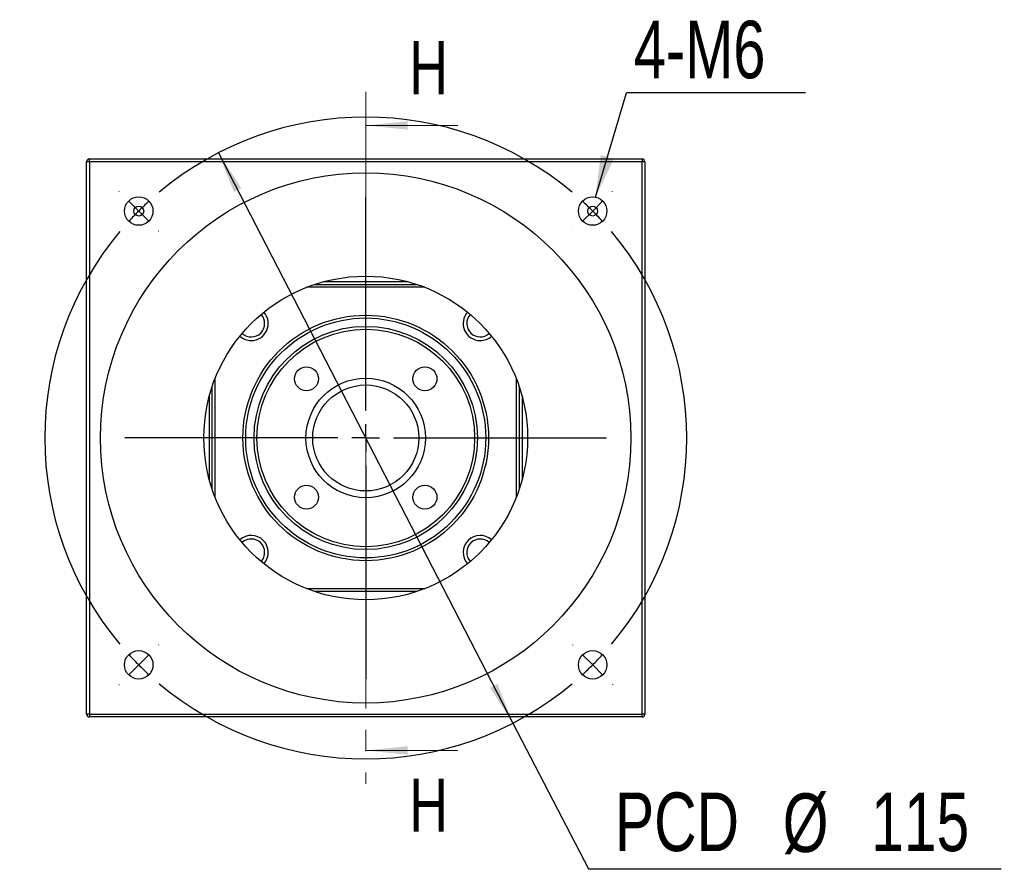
# Model space of a CAD drawing. Header units: millimetres. Extents: x 45 to 288, y 20 to 196.
# Tile 1 of 6: x 45 to 104, y 30 to 81. Entities that reach past the tile are written whole.
import ezdxf

# ---------------------------------------------------------------- set-up
doc = ezdxf.new("R2010")
doc.units = ezdxf.units.MM
doc.linetypes.add('CENTER', pattern=[10.16, 6.35, -1.27, 1.27, -1.27])
doc.layers.add('FORMAT', color=7, linetype='Continuous')
doc.styles.add('SLDTEXTSTYLE0', font='TXT', dxfattribs={"width": 0.75})
doc.dimstyles.new('SLDDIMSTYLE4', dxfattribs={"dimtxt": 0.18, "dimasz": 2.5, "dimexe": 0, "dimexo": 0.0625, "dimgap": 0, "dimtad": 0, "dimtih": 1, "dimtoh": 1, "dimdec": 0, "dimrnd": 1e-09, "dimzin": 0, "dimdsep": 46, "dimtxsty": 'Standard', "dimsah": 1, "dimcen": 0.09, "dimadec": 0, "dimazin": 0, "dimtfac": 2.5, "dimtdec": 0, "dimtofl": 0, "dimtmove": 0, "dimatfit": 3, "dimfxl": 0, "dimfrac": 2, "dimtolj": 1, "dimtzin": 0, "dimarcsym": 0})
doc.dimstyles.new('SLDDIMSTYLE5', dxfattribs={"dimtxt": 3.5, "dimasz": 2.5, "dimexe": 0, "dimexo": 0.0625, "dimgap": 0.875, "dimtad": 0, "dimtih": 1, "dimtoh": 1, "dimlfac": 3, "dimrnd": 1e-09, "dimzin": 12, "dimdsep": 46, "dimtxsty": 'SLDTEXTSTYLE0', "dimsah": 1, "dimcen": 0, "dimadec": 0, "dimazin": 3, "dimtfac": 1, "dimtmove": 0, "dimatfit": 3, "dimfxl": 0, "dimfrac": 2, "dimtolj": 1, "dimtzin": 12, "dimarcsym": 0})

# ---------------------------------------------------------------- blocks, each defined once
blk = doc.blocks.new('_D_6')
at = {"layer": 'FORMAT', "color": 7}
for p, q in [((56.79, 73.295), (74.379, 39.235)), ((74.379, 39.235), (78.879, 30.522)), ((78.879, 30.522), (103.526, 30.522))]:
    blk.add_line(p, q, dxfattribs=at)
for points in [[(56.79, 73.295), (57.715, 70.959), (58.16, 71.189)], [(74.379, 39.235), (73.454, 41.571), (73.01, 41.342)]]:
    blk.add_solid(points, dxfattribs=at)
at = {"layer": 'FORMAT', "color": 7, "char_height": 3.5, "attachment_point": 1, "style": 'SLDTEXTSTYLE0'}
for s, insert in [('PCD', (80.466, 35.087)), ('%%c', (90.49, 35.034)), ('115', (95.768, 35.087))]:
    blk.add_mtext(s, dxfattribs=dict(at, insert=insert))
blk = doc.blocks.new('SW_NOTE_1')
at = {"layer": 'FORMAT', "color": 0}
blk.add_line((10.694, 0), (0, 0), dxfattribs=at)
at = {"layer": 'FORMAT', "color": 0, "insert": (0.444, 4.318), "char_height": 3.4396, "attachment_point": 1, "style": 'SLDTEXTSTYLE0'}
blk.add_mtext('4-M6', dxfattribs=at)
blk = doc.blocks.new('SW_CENTERMARKSYMBOL_4')
at = {"layer": 'FORMAT', "color": 0}
for p, q in [((0, 1.667), (0, 14.386)), ((0, 0), (0, 0.833)), ((-1.667, 0), (-14.386, 0)), ((0, 0), (-0.833, 0)), ((0, 0), (0, -0.833)), ((0, 0), (0.833, 0)), ((1.667, 0), (14.386, 0)), ((0, -1.667), (0, -14.386))]:
    blk.add_line(p, q, dxfattribs=at)
blk = doc.blocks.new('SW_CENTERMARKSYMBOL_5')
at = {"layer": 'FORMAT', "color": 0}
for p, q in [((-28.284, 1.179), (-28.296, 1.19)), ((1.179, 1.179), (1.19, 1.19)), ((-27.106, 0), (-27.695, 0.589)), ((-13.553, -11.886), (-13.553, 0.833)), ((0, 0), (0.589, 0.589)), ((0, 0), (-0.589, -0.589)), ((-27.106, 0), (-26.517, -0.589)), ((-25.927, -1.179), (-25.915, -1.19)), ((-1.179, -1.179), (-1.19, -1.19)), ((-13.553, -13.553), (-13.553, -12.72)), ((-15.22, -13.553), (-27.939, -13.553)), ((-13.553, -13.553), (-14.386, -13.553)), ((-13.553, -13.553), (-13.553, -14.386)), ((-13.553, -13.553), (-12.72, -13.553)), ((-11.886, -13.553), (0.833, -13.553)), ((-13.553, -15.22), (-13.553, -27.939)), ((-25.927, -25.927), (-25.915, -25.915)), ((-1.179, -25.927), (-1.19, -25.915)), ((-27.106, -27.106), (-26.517, -26.517)), ((0, -27.106), (-0.589, -26.517)), ((-27.106, -27.106), (-27.695, -27.695)), ((0, -27.106), (0.589, -27.695)), ((-28.284, -28.284), (-28.296, -28.296)), ((1.179, -28.284), (1.19, -28.296))]:
    blk.add_line(p, q, dxfattribs=at)
for start, end in [(49.98224, 130.01776), (132.50888, 135), (45, 47.49112), (42.50888, 45), (135, 137.49112), (139.98224, 220.01776), (319.98224, 40.01776), (222.50888, 225), (315, 317.49112), (225, 227.49112), (312.50888, 315), (229.98224, 310.01776)]:
    blk.add_arc((-13.553, -13.553), 19.167, start, end, dxfattribs=at)

msp = doc.modelspace()

# ---------------------------------------------------------------- linework, layer by layer
at = {"color": 7, "linetype": 'CENTER', "lineweight": 18}
msp.add_line((65.5848, 76.9321), (65.5848, 35.5987), dxfattribs=at)
at = {"color": 7, "linetype": 'Continuous', "lineweight": 18}
for p, q in [((71.0848, 74.9321), (65.5848, 74.9321)), ((71.0848, 37.5987), (65.5848, 37.5987))]:
    msp.add_line(p, q, dxfattribs=at)
at = {"color": 7, "linetype": 'Continuous', "lineweight": 25}
for p, q in [((49.0848, 72.7654), (49.0848, 72.9321)), ((49.0848, 72.9321), (82.0848, 72.9321)), ((82.0848, 72.9321), (82.0848, 72.7654)), ((48.9181, 39.7654), (48.9181, 72.7654)), ((49.0848, 72.7654), (48.9181, 72.7654)), ((49.0848, 72.7654), (49.0848, 39.7654)), ((82.0848, 72.7654), (49.0848, 72.7654)), ((82.0848, 39.7654), (82.0848, 72.7654)), ((82.2514, 72.7654), (82.0848, 72.7654)), ((82.2514, 72.7654), (82.2514, 39.7654)), ((69.1124, 65.2654), (62.0571, 65.2654)), ((62.5161, 65.4321), (68.6534, 65.4321)), ((68.1014, 65.5987), (63.0682, 65.5987)), ((56.5848, 59.7931), (56.5848, 52.7377)), ((74.5848, 52.7377), (74.5848, 59.7931)), ((56.4181, 53.1967), (56.4181, 59.3341)), ((74.7514, 59.3341), (74.7514, 53.1967)), ((56.2514, 53.7488), (56.2514, 58.782)), ((74.9181, 58.782), (74.9181, 53.7488)), ((62.0571, 47.2654), (69.1124, 47.2654)), ((68.6534, 47.0987), (62.5161, 47.0987)), ((49.0848, 39.7654), (48.9181, 39.7654)), ((49.0848, 39.7654), (49.0848, 39.5987)), ((49.0848, 39.7654), (82.0848, 39.7654)), ((82.0848, 39.5987), (49.0848, 39.5987)), ((82.0848, 39.5987), (82.0848, 39.7654)), ((82.2514, 39.7654), (82.0848, 39.7654))]:
    msp.add_line(p, q, dxfattribs=at)
for centre, radius in [((65.5848, 56.2654), 15.8333), ((52.0319, 69.8183), 0.85), ((79.1377, 69.8183), 0.85), ((52.0319, 69.8183), 0.2952), ((79.1377, 69.8183), 0.2952), ((65.5848, 56.2654), 9.6667), ((65.5848, 56.2654), 7.3333), ((65.5848, 56.2654), 7.1667), ((65.5848, 56.2654), 6.6667), ((65.5848, 56.2654), 6.5), ((62.0492, 59.8009), 0.7167), ((69.1203, 59.8009), 0.7167), ((65.5848, 56.2654), 3.5667), ((65.5848, 56.2654), 3.1667), ((62.0492, 52.7299), 0.7167), ((69.1203, 52.7299), 0.7167), ((52.0319, 42.7125), 0.85), ((79.1377, 42.7125), 0.85)]:
    msp.add_circle(centre, radius, dxfattribs=at)
for centre, radius, start, end in [((49.0848, 72.7654), 0.1667, 90, 180), ((82.0848, 72.7654), 0.1667, 0, 90), ((58.7494, 63.1008), 0.8, 227.371537, 42.628463), ((58.7494, 63.1008), 1.0167, 270, 41.985642), ((72.4201, 63.1008), 1.0167, 138.014358, 270), ((72.4201, 63.1008), 0.8, 137.371537, 312.628463), ((58.7494, 63.1008), 1.0167, 228.014358, 270), ((72.4201, 63.1008), 1.0167, 270, 311.985642), ((58.7494, 49.43), 1.0167, 318.014358, 131.985642), ((58.7494, 49.43), 0.8, 317.371537, 132.628463), ((72.4201, 49.43), 1.0167, 48.014358, 221.985642), ((72.4201, 49.43), 0.8, 47.371537, 222.628463), ((49.0848, 39.7654), 0.1667, 180, 270), ((82.0848, 39.7654), 0.1667, 270, 0)]:
    msp.add_arc(centre, radius, start, end, dxfattribs=at)
at = {"color": 7, "linetype": 'Continuous', "lineweight": 18}
for points in [[(65.5848, 74.9321), (68.0848, 74.6821), (68.0848, 75.1821)], [(65.5848, 37.5987), (68.0848, 37.3487), (68.0848, 37.8487)]]:
    msp.add_solid(points, dxfattribs=at)

# ---------------------------------------------------------------- block references
at = {"layer": 'FORMAT', "color": 7}
for name, p in [('SW_NOTE_1', (81.1496, 76.8717)), ('SW_CENTERMARKSYMBOL_5', (79.1377, 69.8183)), ('SW_CENTERMARKSYMBOL_4', (65.5848, 56.2654))]:
    msp.add_blockref(name, p, dxfattribs=at)

# ---------------------------------------------------------------- texts
at = {"color": 7, "linetype": 'Continuous', "char_height": 3.175, "attachment_point": 1, "style": 'SLDTEXTSTYLE0'}
for insert in [(68.195, 79.9721), (68.195, 35.9204)]:
    msp.add_mtext('H', dxfattribs=dict(at, insert=insert))

# ---------------------------------------------------------------- dimensions: what is measured, and where the dimension line sits
at = {"layer": 'FORMAT', "color": 7}
dim = msp.add_diameter_dim_2p(p1=(74.3791, 39.2354), p2=(56.7904, 73.2954), text='PCD<>', dimstyle='SLDDIMSTYLE5', dxfattribs=at)
dim.commit()
dim.dimension.update_dxf_attribs({"geometry": '_D_6', "text_midpoint": (91.9963, 33.3271), "dimtype": 163})

# ---------------------------------------------------------------- leaders
msp.add_leader([(79.3034, 70.652), (81.1496, 76.8717)], dimstyle='SLDDIMSTYLE4', dxfattribs=at)

doc.saveas('drawing.dxf')
